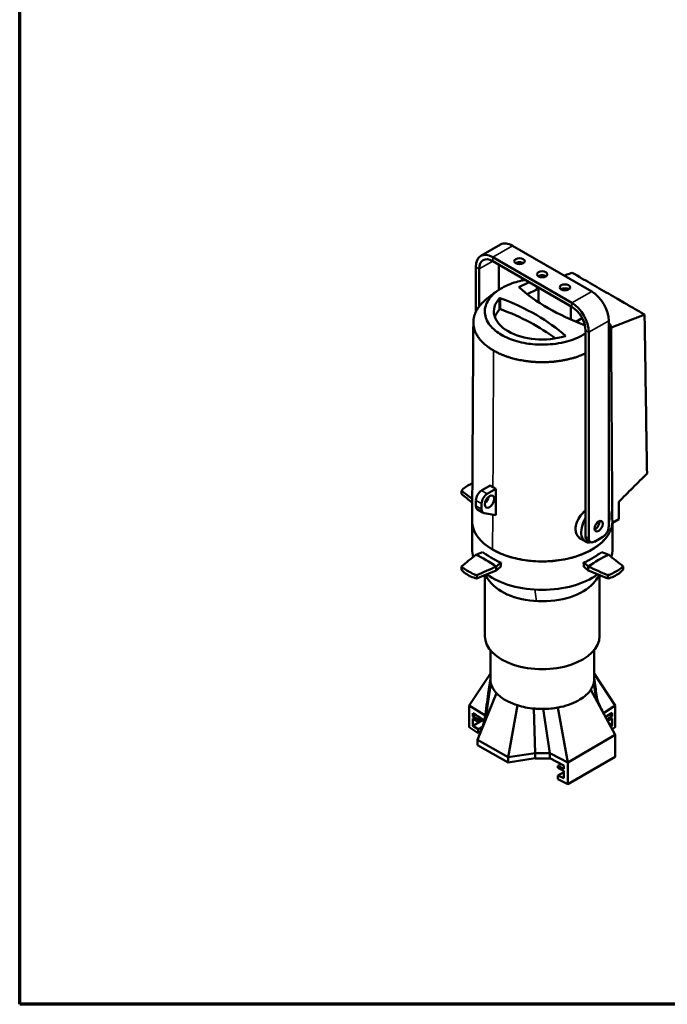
# Model space of a CAD drawing. Header units: millimetres. Extents: x 20 to 2980, y 20 to 2980.
# Tile 1 of 11: x 20 to 827, y 20 to 1248. Entities that reach past the tile are written whole.
import ezdxf

# ---------------------------------------------------------------- set-up
doc = ezdxf.new("R2010")
doc.units = ezdxf.units.MM
for name, color, linetype, lineweight in [('Border (ISO)', 7, 'Continuous', 70), ('Visible (ISO)', 7, 'Continuous', 50), ('Visible Narrow (ISO)', 7, 'Continuous', 35)]:
    doc.layers.add(name, color=color, linetype=linetype, lineweight=lineweight)

# ---------------------------------------------------------------- blocks, each defined once
blk = doc.blocks.new('Borders Chauvet')
at = {"layer": 'Border (ISO)'}
for p, q in [((20, 20), (20, 2980)), ((2980, 20), (20, 20))]:
    blk.add_line(p, q, dxfattribs=at)

msp = doc.modelspace()

# ---------------------------------------------------------------- linework, layer by layer
at = {"layer": 'Visible (ISO)'}
for p, q in [((619.6, 967.9), (594.8, 953.7)), ((733.2, 909.5), (634.6, 966.5)), ((708.5, 895.2), (609.8, 952.2)), ((609.8, 947.3), (708.5, 890.3)), ((588.6, 939.9), (588.6, 883.6)), ((592.8, 890.6), (592.8, 937.5)), ((617.6, 911.6), (617.6, 942.8)), ((655.3, 921), (642.5, 914.8)), ((664.7, 911.9), (652.8, 906.2)), ((664.7, 915.6), (664.7, 911.9)), ((664.7, 911.9), (665.1, 915.4)), ((666.7, 896.2), (666.7, 914.4)), ((618.4, 900.8), (618.9, 901.2)), ((618.4, 900.8), (618.4, 887.2)), ((618.9, 901.2), (618.9, 887.6)), ((618.9, 887.6), (618.4, 887.2)), ((707.1, 874.5), (707.1, 891.1)), ((721.3, 876.1), (713.6, 871.7)), ((754.4, 615.6), (754.4, 872.8)), ((724.5, 867.7), (724.4, 867.5)), ((725.4, 860.9), (725.4, 603.7)), ((588.6, 858), (588.6, 858)), ((592.8, 850.9), (592.8, 850.9)), ((700.1, 853.6), (700.7, 853.9)), ((729.7, 601.3), (729.7, 858.5)), ((595.9, 661.1), (606.6, 667.2)), ((613.7, 663.2), (603, 657)), ((588.9, 648.8), (588.9, 642)), ((595.9, 644.7), (595.9, 637.9)), ((590.9, 637.4), (598, 633.3)), ((599.1, 632.9), (613.6, 630.1)), ((584.1, 623.1), (584.1, 587.6)), ((758.5, 617.2), (758.5, 617.2)), ((759, 620.6), (766.9, 625.3)), ((759, 620.6), (759, 620.6)), ((759.1, 620.6), (759.1, 587.6)), ((736.7, 597.2), (747.3, 603.3)), ((725.4, 597.5), (719.6, 600.8)), ((727.5, 599.2), (731.7, 596.7)), ((600.6, 582.3), (600.3, 582.1)), ((742.9, 582.1), (742.6, 582.3)), ((614.3, 566.1), (614.2, 561.3)), ((619.9, 570.5), (620.4, 570.8)), ((619.9, 569.9), (620.4, 570.2)), ((620.4, 570.8), (620.4, 570.2)), ((722.8, 570.2), (722.8, 570.8)), ((722.8, 570.8), (723.4, 570.5)), ((722.8, 570.2), (723.3, 569.9)), ((728.9, 561.3), (729, 566.2)), ((600.1, 555.5), (600.1, 479.4)), ((743.1, 555.5), (743.1, 479.4)), ((606.9, 425.9), (606.9, 461.9)), ((736.4, 425.9), (736.4, 461.9)), ((580.5, 393), (606.9, 432.7)), ((762.7, 393), (736.4, 432.7)), ((604.3, 407.9), (606.9, 426.5)), ((604.3, 398.2), (607.6, 420.4)), ((736.9, 414.5), (736, 421.9)), ((737.1, 421.4), (736.4, 427.3)), ((590.9, 350.1), (614.6, 408.2)), ((762.7, 356.1), (732, 412.5)), ((580.5, 393), (599.1, 381)), ((580.5, 365.6), (580.5, 393)), ((585.2, 379.3), (585.2, 383.3)), ((585.2, 379.3), (588.5, 381.2)), ((628.9, 328.2), (640.7, 393.1)), ((662.7, 333.5), (661.2, 389)), ((681.2, 333.5), (672.8, 388.5)), ((703.5, 321.9), (691.2, 390.3)), ((747.9, 383.4), (762.7, 393)), ((755.4, 381.6), (758.7, 379.7)), ((758.7, 383.8), (758.7, 379.7)), ((762.7, 365.6), (762.7, 393)), ((591.5, 375), (585.2, 379.3)), ((585.2, 376.4), (591.5, 372.5)), ((585.2, 367.4), (585.2, 376.4)), ((598.2, 375), (585.2, 367.4)), ((591.5, 375), (595, 377)), ((591.5, 372.5), (597, 375.7)), ((591.5, 372.5), (591.5, 375)), ((758.7, 379.7), (752.3, 375.3)), ((753.3, 373.5), (758.7, 376.8)), ((755.3, 369.8), (758.7, 367.9)), ((758.7, 376.8), (758.7, 367.9)), ((580.5, 365.6), (591.5, 358.5)), ((591.5, 363.1), (585.2, 367.4)), ((597, 366.3), (591.5, 363.1)), ((591.5, 358.5), (591.5, 363.1)), ((595, 360.5), (591.5, 358.5)), ((758.7, 367.9), (757, 366.7)), ((758.9, 363.2), (762.7, 365.6)), ((590.9, 350.1), (628.9, 328.2)), ((590.9, 343.5), (590.9, 350.1)), ((703.5, 321.9), (762.7, 356.1)), ((762.7, 328.8), (762.7, 356.1)), ((590.9, 343.5), (628.9, 321.5)), ((628.9, 328.2), (662.7, 333.5)), ((662.7, 326.9), (662.7, 333.5)), ((681.2, 326.9), (681.2, 333.5)), ((682.8, 332.7), (703.5, 321.9)), ((628.9, 321.5), (628.9, 328.2)), ((628.9, 321.5), (662.7, 326.9)), ((681.2, 326.9), (698.3, 318)), ((695.1, 319.7), (691.2, 317.4)), ((762.7, 328.8), (703.5, 294.6)), ((703.5, 294.6), (703.5, 321.9)), ((698.3, 313.9), (691.2, 317.4)), ((691.2, 317.4), (691.2, 315)), ((691.2, 315), (698.3, 311.1)), ((691.2, 305.6), (698.3, 309.6)), ((698.3, 318), (698.3, 313.9)), ((698.3, 311.1), (698.3, 302.1)), ((698.3, 302.1), (691.2, 305.6)), ((691.2, 305.6), (691.2, 301)), ((703.5, 294.6), (691.2, 301))]:
    msp.add_line(p, q, dxfattribs=at)
for centre, major_axis, ratio, start_param, end_param in [((634.6, 942), (-15, 26), 0.57735, 5.497787, 6.283185), ((609.8, 927.7), (-15, 26), 0.57735, 5.497787, 7.068583), ((609.8, 927.7), (-12, 20.8), 0.57735, 5.497787, 7.068583), ((643.2, 942.3), (-6.5, 0), 0.57735, 3.852754, 5.572024), ((671.5, 925.9), (-6.5, 0), 0.57735, 3.852754, 5.572024), ((870.8, 999.4), (-271.3, 0), 0.57735, 0.570362, 1.000434), ((699.8, 909.6), (-6.5, 0), 0.57735, 3.852754, 5.572024), ((733.2, 885), (-15, 26), 0.57735, 3.926991, 5.497787), ((671.6, 884.4), (-60.4, 0), 0.57735, 5.791162, 8.346005), ((472.4, 769.3), (-271.3, 0), 0.57735, 3.711955, 4.142027), ((671.6, 870.7), (-60.4, 0), 0.57735, 5.791162, 6.086626), ((472.4, 755.7), (271.3, 0), 0.57735, 0.652277, 1.000434), ((708.5, 870.7), (-15, 26), 0.57735, 3.926991, 5.497787), ((708.5, 870.7), (12, -20.8), 0.57735, 0.785398, 2.356194), ((686.7, 440.9), (670.5, -539), 0.118918, 1.818734, 1.839056), ((659, 715.9), (665.1, -534.5), 0.118918, 4.675154, 4.695498), ((595.9, 652.9), (5, 8.66), 0.57735, 0.785398, 2.356194), ((603, 648.8), (-5, -8.66), 0.57735, 3.926991, 5.497787), ((598.8, 651.3), (-4.25, -7.36), 0.57735, 0.982505, 2.159087), ((595.9, 646.1), (-5, -8.66), 0.57735, 5.497787, 6.283185), ((603, 642), (-5, -8.66), 0.57735, 5.497787, 6.478643), ((737.9, 619.1), (12.5, 21.7), 0.57735, 5.133647, 5.861927), ((671.6, 623.1), (-87.5, 0), 0.57735, 6.26672, 9.034449), ((737.9, 619.1), (-12.5, -21.7), 0.57735, 4.710217, 6.739155), ((737.8, 619), (3.62, 6.28), 0.57735, 3.766709, 5.658069), ((747.3, 611.5), (5, 8.66), 0.57735, 3.926991, 5.497787), ((671.6, 623.1), (87.5, 0), 0.57735, 6.044091, 6.113843), ((671.6, 623.1), (87.5, 0), 0.57735, 6.166421, 6.233161), ((732.5, 607.8), (-5, -8.66), 0.57735, 5.497787, 6.283185), ((737.9, 619.1), (-3.62, -6.28), 0.57735, 0.604796, 0.864858), ((736.7, 605.4), (-5, -8.66), 0.57735, 5.497787, 7.068583), ((659, 507.1), (665.1, 534.5), 0.118918, 1.580785, 1.607948), ((671.6, 587.6), (-87.5, 0), 0.57735, 0, 0.186213), ((553.7, 437.8), (-693.9, -273.4), 0.162221, 4.585886, 4.598038), ((802.1, 532.6), (-725.6, -285.9), 0.162221, 4.946266, 4.946268), ((601.5, 441.7), (81.2, -140.7), 0.57735, 2.24487, 2.46686), ((671.6, 611.8), (87.5, 0), 0.57735, 3.7663, 3.825258), ((741.7, 441.7), (81.2, 140.7), 0.57735, 0.674074, 0.896064), ((671.6, 611.8), (87.5, 0), 0.57735, 5.59952, 5.658478), ((810.2, 425.2), (698, -279.7), 0.166407, 1.717128, 1.729252), ((656.5, 522.2), (-670.3, 534.2), 0.124882, 4.638622, 4.665671), ((977.2, 272.9), (-700.1, 558), 0.124882, 5.133681, 5.133683), ((671.6, 587.6), (87.5, 0), 0.57735, 6.098429, 6.283185), ((742, 490.3), (910, 393.1), 0.121848, 1.658854, 1.685903), ((594.2, 672.5), (-459, -418.4), 0.154749, 1.473898, 1.48617), ((573.7, 401.7), (-461.9, -421), 0.154749, 4.473081, 4.485206), ((308.2, 306.3), (950.5, 410.7), 0.121848, 1.190842, 1.190843), ((671.6, 611.8), (87.5, 0), 0.57735, 4.058973, 4.087681), ((671.6, 611.8), (87.5, 0), 0.57735, 5.337096, 5.365805), ((769.5, 661.4), (461.5, -416.4), 0.163563, 4.759619, 4.771863), ((749, 414.5), (458.6, -413.8), 0.163563, 1.760555, 1.772706), ((583.4, 557), (479.6, -432.8), 0.163563, 1.412325, 1.412326), ((629.3, 475.4), (-902.4, 394.6), 0.125197, 4.629365, 4.656528), ((713.9, 733.1), (902.5, 389.9), 0.121848, 4.522001, 4.549247), ((671.6, 587.6), (-87.5, 0), 0.57735, 0.662066, 2.478568), ((759.8, 816.7), (-480.1, -437.5), 0.154749, 1.125668, 1.12567), ((1035, 563.9), (-950.4, 415.6), 0.125197, 1.298123, 1.298124), ((601.2, 750.2), (-909.9, 397.8), 0.125197, 1.766135, 1.793266), ((671.6, 564.1), (-71.5, 0), 0.57735, 0.403391, 2.739096), ((671.6, 479.4), (-71.5, 0), 0.57735, 0, 3.141593), ((671.6, 374.6), (-71.7, 0), 0.57735, 6.20113, 6.240335), ((671.6, 374.6), (71.7, 0), 0.57735, 4.587702, 4.846578), ((671.6, 367.9), (71.7, 0), 0.57735, 4.587702, 4.846578)]:
    msp.add_ellipse(centre, major_axis=major_axis, ratio=ratio, start_param=start_param, end_param=end_param, dxfattribs=at)
for centre, major_axis in [((643.2, 947.2), (-6.5, 0)), ((671.5, 930.8), (-6.5, 0)), ((699.8, 914.5), (-6.5, 0)), ((605.8, 647.2), (4.25, 7.36)), ((742, 616.6), (3.62, 6.28))]:
    msp.add_ellipse(centre, major_axis=major_axis, ratio=0.57735, dxfattribs=at)
for points, knots in [([(725.4, 857.1), (719.2, 853), (712.2, 850), (696.8, 845.3), (687.5, 843.7), (666.5, 842.6), (657.4, 843.7), (643.2, 846), (635.8, 848.3), (623.4, 853.4), (617.8, 856.7), (610.1, 863), (605.5, 867.3), (600.6, 877.4), (599.1, 883), (601.7, 894.8), (604.6, 899.8), (612.8, 908.4), (618.5, 912.7), (633.3, 919.7), (639.9, 921.6), (647.5, 923.3), (649, 923.6), (650.4, 923.9)], [-15.428385, -15.428385, -15.428385, -15.428385, -14.442726, -14.442726, -13.239457, -13.239457, -11.782958, -11.782958, -9.362319, -9.362319, -6.742791, -6.742791, -4.927828, -4.927828, -3.678086, -3.678086, -2.679806, -2.679806, -1.809678, -1.809678, -1.096257, -1.096257, -0.900166, -0.900166, -0.900166, -0.900166]), ([(708.8, 932.7), (706.7, 931.9), (704.5, 931.2), (701.2, 930), (700.1, 929.6), (699.1, 929.2)], [-0.53462955, -0.53462955, -0.53462955, -0.53462955, -0.47521436, -0.47521436, -0.44593235, -0.44593235, -0.44593235, -0.44593235]), ([(708.8, 932.7), (710.9, 931.5), (719.4, 926.6), (723.9, 924), (727.7, 921.8), (739, 915.3), (746.5, 911), (757.8, 904.5), (761.5, 902.3), (768.1, 898.5), (770.9, 896.9), (778, 892.8), (782.2, 890.3), (788.6, 886.7), (790.7, 885.5), (794.9, 883), (797.1, 881.8), (799.2, 880.6)], [0.000001, 0.000001, 0.000001, 0.000001, 0.882173, 0.882173, 5.293806, 5.293806, 14.114845, 14.114845, 18.525694, 18.525694, 21.832331, 21.832331, 26.796262, 26.796262, 29.277261, 29.277261, 31.758381, 31.758381, 31.758381, 31.758381]), ([(603.6, 901.1), (603.6, 901.1), (603.6, 901.1), (603.8, 901.3), (604, 901.4), (604.6, 901.9), (605.1, 902.3), (606.2, 903.2), (606.7, 903.7), (608, 904.7), (608.7, 905.2), (610.4, 906.6), (611.4, 907.3), (614, 909.2), (615.6, 910.3), (618.8, 912.3), (620.3, 913.3), (621.9, 914.1)], [0.166164, 0.166164, 0.166164, 0.166164, 0.385585, 0.385585, 0.649711, 0.649711, 0.96715, 0.96715, 1.22015, 1.22015, 1.507579, 1.507579, 1.884095, 1.884095, 2.464259, 2.464259, 3.020599, 3.020599, 3.020599, 3.020599]), ([(610.8, 835.7), (610.5, 835.9), (610.1, 836.1), (609.7, 836.4), (609.1, 836.7), (608.4, 837.1), (607.8, 837.5), (607.7, 837.6), (607.6, 837.7), (607.5, 837.7), (606.9, 838.1), (606.3, 838.5), (605.7, 838.9), (605.1, 839.3), (604.5, 839.8), (603.9, 840.2), (603.9, 840.2), (603.8, 840.3), (603.7, 840.4), (602.8, 841), (601.9, 841.7), (601.1, 842.4), (600.3, 843), (599.5, 843.7), (598.8, 844.4), (598.4, 844.8), (597.9, 845.2), (597.5, 845.7), (597.5, 845.7), (597.5, 845.7), (597.5, 845.7), (596.7, 846.4), (596, 847.2), (595.3, 847.9), (594.3, 849), (593.4, 850.2), (592.5, 851.4), (592.5, 851.4), (592.4, 851.5), (592.4, 851.6), (592.4, 851.6), (592.4, 851.6), (592.4, 851.6), (592.1, 851.9), (591.9, 852.2), (591.7, 852.5), (591.2, 853.2), (590.8, 854), (590.3, 854.7), (589.9, 855.4), (589.5, 856.2), (589.1, 856.9), (588.9, 857.3), (588.7, 857.7), (588.5, 858.2), (588.5, 858.2), (588.5, 858.2), (588.5, 858.2), (588.4, 858.5), (588.3, 858.7), (588.2, 858.9), (587.8, 859.9), (587.4, 860.9), (587.1, 861.8), (587, 862.2), (586.8, 862.6), (586.7, 863.1), (586.7, 863.3), (586.6, 863.6), (586.5, 863.8), (586.5, 863.8), (586.5, 863.9), (586.5, 863.9), (586.4, 864.5), (586.2, 865), (586.1, 865.6), (586.1, 865.6), (586.1, 865.7), (586.1, 865.7), (586, 866.4), (585.9, 867.1), (585.8, 867.8), (585.8, 868.5), (585.7, 869.2), (585.7, 869.9), (585.7, 870), (585.7, 870.1), (585.7, 870.2), (585.7, 870.7), (585.7, 871.1), (585.7, 871.6), (585.7, 871.8), (585.7, 871.9), (585.7, 872.1), (585.7, 872.3), (585.7, 872.5), (585.7, 872.7), (585.8, 872.8), (585.8, 873), (585.8, 873.2), (585.8, 873.4), (585.8, 873.6), (585.8, 873.8), (585.9, 874), (585.9, 874.1), (585.9, 874.3), (585.9, 874.3), (585.9, 874.4), (585.9, 874.4), (585.9, 874.6), (586, 874.8), (586, 875.1), (586, 875.2), (586.1, 875.4), (586.1, 875.6), (586.2, 876), (586.2, 876.4), (586.3, 876.8), (586.3, 876.8), (586.3, 876.8), (586.3, 876.9), (586.4, 877.1), (586.4, 877.3), (586.5, 877.5), (586.5, 877.7), (586.6, 878), (586.7, 878.3), (586.7, 878.3), (586.7, 878.4), (586.7, 878.4), (586.8, 878.7), (586.9, 879), (587, 879.4), (587, 879.4), (587, 879.4), (587, 879.5), (587, 879.6), (587.1, 879.7), (587.1, 879.8), (587.3, 880.3), (587.4, 880.8), (587.6, 881.2), (587.7, 881.5), (587.9, 881.9), (588, 882.2), (588, 882.2), (588, 882.2), (588, 882.2), (588.3, 882.9), (588.6, 883.5), (588.9, 884.1), (588.9, 884.2), (588.9, 884.2), (588.9, 884.3), (589, 884.4), (589, 884.4), (589, 884.5), (589.2, 884.7), (589.3, 885), (589.4, 885.2), (589.4, 885.2), (589.4, 885.2), (589.4, 885.3), (589.5, 885.4), (589.6, 885.6), (589.7, 885.8), (589.9, 886.1), (590.1, 886.5), (590.3, 886.8), (590.3, 886.9), (590.4, 887), (590.4, 887), (591, 887.9), (591.5, 888.8), (592.2, 889.7), (592.2, 889.7), (592.2, 889.8), (592.3, 889.8), (592.6, 890.3), (593, 890.8), (593.4, 891.3), (593.7, 891.7), (594, 892), (594.3, 892.4), (594.9, 893.1), (595.5, 893.9), (596.2, 894.6), (597.1, 895.5), (598.1, 896.4), (599, 897.3), (599.7, 897.9), (600.3, 898.5), (601, 899.1), (601.1, 899.1), (601.2, 899.2), (601.3, 899.3), (601.4, 899.4), (601.6, 899.5), (601.8, 899.7), (602.1, 899.9), (602.4, 900.2), (602.8, 900.5), (603, 900.7), (603.3, 900.9), (603.6, 901.1)], [-11.558429, -11.558429, -11.558429, -11.558429, -11.461829, -11.461829, -11.461829, -11.300773, -11.300773, -11.300773, -11.270911, -11.270911, -11.270911, -11.109082, -11.109082, -11.109082, -10.94699, -10.94699, -10.94699, -10.919015, -10.919015, -10.919015, -10.668339, -10.668339, -10.668339, -10.418929, -10.418929, -10.418929, -10.271823, -10.271823, -10.271823, -10.268496, -10.268496, -10.268496, -10.01067, -10.01067, -10.01067, -9.623418, -9.623418, -9.623418, -9.601647, -9.601647, -9.601647, -9.596649, -9.596649, -9.596649, -9.496385, -9.496385, -9.496385, -9.260952, -9.260952, -9.260952, -9.025831, -9.025831, -9.025831, -8.892441, -8.892441, -8.892441, -8.886302, -8.886302, -8.886302, -8.810314, -8.810314, -8.810314, -8.50938, -8.50938, -8.50938, -8.382374, -8.382374, -8.382374, -8.30367, -8.30367, -8.30367, -8.296162, -8.296162, -8.296162, -8.119397, -8.119397, -8.119397, -8.111726, -8.111726, -8.111726, -7.895072, -7.895072, -7.895072, -7.687122, -7.687122, -7.687122, -7.649538, -7.649538, -7.649538, -7.512675, -7.512675, -7.512675, -7.46162, -7.46162, -7.46162, -7.404129, -7.404129, -7.404129, -7.344868, -7.344868, -7.344868, -7.285378, -7.285378, -7.285378, -7.235104, -7.235104, -7.235104, -7.225099, -7.225099, -7.225099, -7.159188, -7.159188, -7.159188, -7.101993, -7.101993, -7.101993, -6.985287, -6.985287, -6.985287, -6.9751, -6.9751, -6.9751, -6.914209, -6.914209, -6.914209, -6.828085, -6.828085, -6.828085, -6.815245, -6.815245, -6.815245, -6.71824, -6.71824, -6.71824, -6.708061, -6.708061, -6.708061, -6.669308, -6.669308, -6.669308, -6.524379, -6.524379, -6.524379, -6.424318, -6.424318, -6.424318, -6.41907, -6.41907, -6.41907, -6.218794, -6.218794, -6.218794, -6.206654, -6.206654, -6.206654, -6.178829, -6.178829, -6.178829, -6.110302, -6.110302, -6.110302, -6.100506, -6.100506, -6.100506, -6.04424, -6.04424, -6.04424, -5.933439, -5.933439, -5.933439, -5.912277, -5.912277, -5.912277, -5.625864, -5.625864, -5.625864, -5.607615, -5.607615, -5.607615, -5.443186, -5.443186, -5.443186, -5.320125, -5.320125, -5.320125, -5.072045, -5.072045, -5.072045, -4.745807, -4.745807, -4.745807, -4.535303, -4.535303, -4.535303, -4.509822, -4.509822, -4.509822, -4.459176, -4.459176, -4.459176, -4.359772, -4.359772, -4.359772, -4.278637, -4.278637, -4.278637, -4.278637]), ([(799.2, 880.6), (797.1, 879.7), (795, 878.9), (790.7, 877.3), (788.6, 876.4), (782.3, 874), (778.1, 872.3), (772.5, 870.1), (771.1, 869.6), (768.7, 868.7), (767.7, 868.3), (765.5, 867.4), (765, 867.2), (762.2, 866.1), (761.9, 866), (760.2, 865.3), (759.7, 865.1), (758.8, 864.8), (758.5, 864.7), (757.9, 864.4), (757.4, 864.2), (757.3, 864.2)], [-0.5346301, -0.5346301, -0.5346301, -0.5346301, -0.4752139, -0.4752139, -0.415755, -0.415755, -0.29691, -0.29691, -0.2581122, -0.2581122, -0.2290108, -0.2290108, -0.1973538, -0.1973538, -0.1016961, -0.1016961, -0.0499329, -0.0499329, -0.0254751, -0.0254751, -0.000001, -0.000001, -0.000001, -0.000001]), ([(799.2, 880.6), (799.3, 872.3), (799.4, 864), (799.7, 847.5), (799.8, 839.2), (800.2, 814.5), (800.4, 797.9), (801.2, 748.4), (801.7, 715.3), (802.2, 682.2)], [0.000001, 0.000001, 0.000001, 0.000001, 3.064133, 3.064133, 6.128194, 6.128194, 12.256323, 12.256323, 24.512645, 24.512645, 24.512645, 24.512645]), ([(584.1, 623.3), (584.3, 650.5), (584.5, 677.7), (585, 760.2), (585.3, 815.5), (585.7, 870.8)], [0, 0, 0, 0, 10, 10, 30.321049, 30.321049, 30.321049, 30.321049]), ([(754.4, 857.5), (754.4, 857.5), (754.4, 857.6), (754.4, 857.6), (754.5, 857.8), (754.6, 857.9), (754.7, 858.1), (754.8, 858.3), (754.8, 858.4), (754.9, 858.5), (754.9, 858.7), (755, 858.8), (755.1, 859), (755.1, 859), (755.1, 859), (755.1, 859), (755.1, 859.1), (755.2, 859.2), (755.2, 859.3), (755.2, 859.3), (755.3, 859.4), (755.3, 859.5), (755.3, 859.6), (755.4, 859.7), (755.4, 859.9), (755.5, 860), (755.5, 860.1), (755.5, 860.2), (755.6, 860.2), (755.6, 860.2), (755.6, 860.3), (755.6, 860.3), (755.6, 860.4), (755.7, 860.5), (755.7, 860.5), (755.7, 860.5), (755.7, 860.5), (755.7, 860.5), (755.7, 860.6), (755.7, 860.6), (755.7, 860.6), (755.7, 860.6), (755.7, 860.6), (755.7, 860.7), (755.7, 860.7), (755.8, 860.7), (755.8, 860.7), (755.8, 860.7), (755.8, 860.8), (755.8, 860.8), (755.8, 860.8), (755.8, 860.8), (755.8, 860.9), (755.8, 860.9), (755.9, 861), (755.9, 861), (755.9, 861.1), (755.9, 861.1), (755.9, 861.1), (755.9, 861.2), (755.9, 861.2), (755.9, 861.2), (755.9, 861.2), (755.9, 861.2), (756, 861.3), (756, 861.4), (756, 861.4), (756, 861.5), (756.1, 861.6), (756.1, 861.7), (756.1, 861.7), (756.1, 861.8), (756.2, 861.9), (756.2, 861.9), (756.2, 862), (756.2, 862), (756.2, 862), (756.2, 862.1), (756.2, 862.2), (756.3, 862.2), (756.3, 862.2), (756.3, 862.3), (756.3, 862.3), (756.3, 862.3), (756.3, 862.4), (756.3, 862.5), (756.4, 862.6), (756.4, 862.6), (756.4, 862.7), (756.4, 862.8), (756.5, 862.9), (756.5, 863), (756.5, 863.1), (756.5, 863.2), (756.5, 863.2), (756.5, 863.2), (756.6, 863.2), (756.6, 863.3), (756.6, 863.3), (756.6, 863.4), (756.6, 863.4), (756.6, 863.5), (756.6, 863.5), (756.6, 863.6), (756.7, 863.6), (756.7, 863.7), (756.7, 863.8), (756.7, 863.8), (756.7, 863.9), (756.7, 864), (756.8, 864.1), (756.8, 864.1), (756.8, 864.2), (756.8, 864.2), (756.8, 864.3), (756.8, 864.3), (756.8, 864.3), (756.8, 864.3), (756.8, 864.4), (756.8, 864.4), (756.8, 864.5), (756.9, 864.6), (756.9, 864.7), (756.9, 864.8), (756.9, 864.8), (756.9, 864.9), (756.9, 865), (756.9, 865), (757, 865.1), (757, 865.1), (757, 865.1), (757, 865.2), (757, 865.2), (757, 865.2), (757, 865.2), (757, 865.2), (757, 865.2), (757, 865.3), (757, 865.4), (757, 865.4), (757, 865.5), (757, 865.6), (757.1, 865.7), (757.1, 865.8), (757.1, 865.8), (757.1, 865.9), (757.1, 865.9), (757.1, 866), (757.1, 866.1), (757.1, 866.1), (757.1, 866.2), (757.1, 866.3), (757.2, 866.3), (757.2, 866.4), (757.2, 866.4), (757.2, 866.4), (757.2, 866.4)], [17.937292, 17.937292, 17.937292, 17.937292, 17.94763, 17.94763, 17.94763, 18.046299, 18.046299, 18.046299, 18.11717, 18.11717, 18.11717, 18.20019, 18.20019, 18.20019, 18.205192, 18.205192, 18.205192, 18.251409, 18.251409, 18.251409, 18.290172, 18.290172, 18.290172, 18.354462, 18.354462, 18.354462, 18.407704, 18.407704, 18.407704, 18.431765, 18.431765, 18.431765, 18.460383, 18.460383, 18.460383, 18.464428, 18.464428, 18.464428, 18.485131, 18.485131, 18.485131, 18.487529, 18.487529, 18.487529, 18.508651, 18.508651, 18.508651, 18.511888, 18.511888, 18.511888, 18.528454, 18.528454, 18.528454, 18.552245, 18.552245, 18.552245, 18.57695, 18.57695, 18.57695, 18.588118, 18.588118, 18.588118, 18.593812, 18.593812, 18.593812, 18.632101, 18.632101, 18.632101, 18.671245, 18.671245, 18.671245, 18.711708, 18.711708, 18.711708, 18.72447, 18.72447, 18.72447, 18.754006, 18.754006, 18.754006, 18.77335, 18.77335, 18.77335, 18.792715, 18.792715, 18.792715, 18.836228, 18.836228, 18.836228, 18.881012, 18.881012, 18.881012, 18.92752, 18.92752, 18.92752, 18.934574, 18.934574, 18.934574, 18.965139, 18.965139, 18.965139, 18.987373, 18.987373, 18.987373, 19.018537, 19.018537, 19.018537, 19.058104, 19.058104, 19.058104, 19.096417, 19.096417, 19.096417, 19.127254, 19.127254, 19.127254, 19.13473, 19.13473, 19.13473, 19.156652, 19.156652, 19.156652, 19.21342, 19.21342, 19.21342, 19.249887, 19.249887, 19.249887, 19.284802, 19.284802, 19.284802, 19.292845, 19.292845, 19.292845, 19.295055, 19.295055, 19.295055, 19.333386, 19.333386, 19.333386, 19.378843, 19.378843, 19.378843, 19.436251, 19.436251, 19.436251, 19.471656, 19.471656, 19.471656, 19.516527, 19.516527, 19.516527, 19.556456, 19.556456, 19.556456, 19.561365, 19.561365, 19.561365, 19.561365]), ([(755.8, 868.6), (756, 868.2), (756.3, 867.8), (756.7, 867.1), (756.9, 866.8), (757.2, 866.4)], [0.0000135, 0.0000135, 0.0000135, 0.0000135, 0.1248357, 0.1248357, 0.2487112, 0.2487112, 0.2487112, 0.2487112]), ([(757.2, 866.4), (757.2, 865.9), (757.2, 865.4), (757.2, 864.5), (757.2, 864), (757.2, 863.5)], [-0.3513486, -0.3513486, -0.3513486, -0.3513486, -0.1758264, -0.1758264, -0.0000721, -0.0000721, -0.0000721, -0.0000721]), ([(757.3, 864.2), (757.3, 864.1), (757.3, 864), (757.2, 863.8), (757.2, 863.6), (757.2, 863.5)], [0.0000016, 0.0000016, 0.0000016, 0.0000016, 0.0733475, 0.0733475, 0.1437416, 0.1437416, 0.1437416, 0.1437416]), ([(757.3, 864.2), (757.4, 859.1), (757.4, 854.1), (757.5, 843.9), (757.5, 838.8), (757.6, 823.6), (757.7, 813.5), (757.9, 783), (758, 762.7), (758.3, 722.1), (758.4, 701.8), (758.7, 661.2), (758.9, 640.9), (759, 620.6)], [0.000001, 0.000001, 0.000001, 0.000001, 1.87269, 1.87269, 3.745379, 3.745379, 7.490758, 7.490758, 14.981516, 14.981516, 22.472273, 22.472273, 29.963029, 29.963029, 29.963029, 29.963029]), ([(610.8, 835.7), (611.2, 835.5), (611.6, 835.2), (612, 835), (612.7, 834.6), (613.3, 834.3), (614, 833.9), (614.2, 833.9), (614.3, 833.8), (614.4, 833.7), (615.1, 833.4), (615.8, 833), (616.5, 832.7), (617.2, 832.4), (617.9, 832), (618.6, 831.7), (618.8, 831.6), (618.9, 831.6), (619, 831.5), (620.1, 831), (621.3, 830.5), (622.4, 830.1), (623.6, 829.6), (624.8, 829.2), (626, 828.7), (626.7, 828.5), (627.4, 828.2), (628.1, 828), (628.1, 828), (628.1, 828), (628.2, 828), (629.4, 827.5), (630.7, 827.1), (632, 826.7), (634, 826.2), (636, 825.6), (638, 825.1), (638.1, 825.1), (638.2, 825.1), (638.3, 825), (638.4, 825), (638.4, 825), (638.4, 825), (638.9, 824.9), (639.5, 824.8), (640, 824.6), (641.2, 824.4), (642.5, 824.1), (643.7, 823.8), (645, 823.6), (646.3, 823.4), (647.6, 823.1), (648.3, 823), (649, 822.9), (649.8, 822.8), (649.8, 822.8), (649.8, 822.8), (649.9, 822.8), (650.3, 822.7), (650.7, 822.7), (651.1, 822.6), (652.8, 822.4), (654.5, 822.1), (656.1, 822), (656.8, 821.9), (657.5, 821.8), (658.2, 821.8), (658.6, 821.7), (659, 821.7), (659.4, 821.7), (659.5, 821.7), (659.5, 821.6), (659.6, 821.6), (659.6, 821.6), (659.7, 821.6), (659.7, 821.6), (660.7, 821.6), (661.7, 821.5), (662.7, 821.4), (662.7, 821.4), (662.8, 821.4), (662.8, 821.4), (663.4, 821.4), (664, 821.3), (664.6, 821.3), (664.9, 821.3), (665.2, 821.3), (665.5, 821.3), (665.8, 821.3), (666.1, 821.3), (666.4, 821.2), (666.4, 821.2), (666.5, 821.2), (666.5, 821.2), (667.7, 821.2), (668.9, 821.2), (670.1, 821.2), (670.3, 821.2), (670.5, 821.2), (670.7, 821.2), (671.5, 821.1), (672.3, 821.2), (673, 821.2), (673.6, 821.2), (674.3, 821.2), (674.9, 821.2), (675.8, 821.2), (676.8, 821.2), (677.8, 821.3), (677.8, 821.3), (677.9, 821.3), (677.9, 821.3), (678.3, 821.3), (678.7, 821.3), (679, 821.3), (680, 821.4), (681, 821.4), (682, 821.5), (682.4, 821.5), (682.8, 821.6), (683.2, 821.6), (683.7, 821.6), (684.2, 821.7), (684.6, 821.7), (684.7, 821.7), (684.8, 821.7), (684.9, 821.7), (685.4, 821.8), (686, 821.8), (686.5, 821.9), (686.6, 821.9), (686.6, 821.9), (686.7, 821.9), (686.9, 821.9), (687.1, 822), (687.3, 822), (688.1, 822.1), (688.9, 822.2), (689.7, 822.3), (690.3, 822.3), (690.9, 822.4), (691.4, 822.5), (691.4, 822.5), (691.5, 822.5), (691.5, 822.5), (692.6, 822.6), (693.7, 822.8), (694.8, 823), (694.9, 823), (694.9, 823), (695, 823), (695.1, 823), (695.3, 823.1), (695.5, 823.1), (695.8, 823.2), (696.2, 823.2), (696.6, 823.3), (696.6, 823.3), (696.7, 823.3), (696.7, 823.3), (697, 823.4), (697.3, 823.4), (697.6, 823.5), (698.2, 823.6), (698.8, 823.7), (699.4, 823.8), (699.6, 823.8), (699.7, 823.9), (699.8, 823.9), (701.3, 824.2), (702.8, 824.5), (704.3, 824.9), (704.4, 824.9), (704.5, 824.9), (704.6, 825), (705.5, 825.2), (706.4, 825.4), (707.2, 825.6), (707.8, 825.8), (708.5, 825.9), (709.1, 826.1), (710.4, 826.5), (711.6, 826.8), (712.9, 827.2), (714.5, 827.8), (716.1, 828.3), (717.6, 828.9), (718.6, 829.2), (719.6, 829.6), (720.6, 830), (720.7, 830.1), (720.9, 830.1), (721, 830.2), (721.2, 830.2), (721.4, 830.3), (721.7, 830.4), (722.1, 830.6), (722.6, 830.8), (723, 831), (723.5, 831.2), (723.9, 831.4), (724.4, 831.6), (724.7, 831.8), (725.1, 831.9), (725.4, 832.1)], [0.000002, 0.000002, 0.000002, 0.000002, 0.164706, 0.164706, 0.164706, 0.439308, 0.439308, 0.439308, 0.490221, 0.490221, 0.490221, 0.766141, 0.766141, 0.766141, 1.042508, 1.042508, 1.042508, 1.090205, 1.090205, 1.090205, 1.51761, 1.51761, 1.51761, 1.942856, 1.942856, 1.942856, 2.193672, 2.193672, 2.193672, 2.199344, 2.199344, 2.199344, 2.638939, 2.638939, 2.638939, 3.29926, 3.29926, 3.29926, 3.336326, 3.336326, 3.336326, 3.344848, 3.344848, 3.344848, 3.515798, 3.515798, 3.515798, 3.917197, 3.917197, 3.917197, 4.318065, 4.318065, 4.318065, 4.545526, 4.545526, 4.545526, 4.555992, 4.555992, 4.555992, 4.685554, 4.685554, 4.685554, 5.198647, 5.198647, 5.198647, 5.412209, 5.412209, 5.412209, 5.53281, 5.53281, 5.53281, 5.549388, 5.549388, 5.549388, 5.562185, 5.562185, 5.562185, 5.863571, 5.863571, 5.863571, 5.87665, 5.87665, 5.87665, 6.052741, 6.052741, 6.052741, 6.14193, 6.14193, 6.14193, 6.231917, 6.231917, 6.231917, 6.246046, 6.246046, 6.246046, 6.600602, 6.600602, 6.600602, 6.664684, 6.664684, 6.664684, 6.898034, 6.898034, 6.898034, 7.083107, 7.083107, 7.083107, 7.371295, 7.371295, 7.371295, 7.388353, 7.388353, 7.388353, 7.500733, 7.500733, 7.500733, 7.797235, 7.797235, 7.797235, 7.918423, 7.918423, 7.918423, 8.065266, 8.065266, 8.065266, 8.087159, 8.087159, 8.087159, 8.252555, 8.252555, 8.252555, 8.269911, 8.269911, 8.269911, 8.335985, 8.335985, 8.335985, 8.583091, 8.583091, 8.583091, 8.753696, 8.753696, 8.753696, 8.762644, 8.762644, 8.762644, 9.10412, 9.10412, 9.10412, 9.124818, 9.124818, 9.124818, 9.17226, 9.17226, 9.17226, 9.2891, 9.2891, 9.2891, 9.305803, 9.305803, 9.305803, 9.401737, 9.401737, 9.401737, 9.590655, 9.590655, 9.590655, 9.626737, 9.626737, 9.626737, 10.115076, 10.115076, 10.115076, 10.14619, 10.14619, 10.14619, 10.426545, 10.426545, 10.426545, 10.636366, 10.636366, 10.636366, 11.059346, 11.059346, 11.059346, 11.615583, 11.615583, 11.615583, 11.974502, 11.974502, 11.974502, 12.017946, 12.017946, 12.017946, 12.1043, 12.1043, 12.1043, 12.273785, 12.273785, 12.273785, 12.441239, 12.441239, 12.441239, 12.574288, 12.574288, 12.574288, 12.574288]), ([(766.9, 646.8), (772.7, 652.7), (778.6, 658.6), (790.4, 670.4), (796.3, 676.3), (802.2, 682.2)], [-5.379548, -5.379548, -5.379548, -5.379548, -2.689775, -2.689775, -0.000001, -0.000001, -0.000001, -0.000001]), ([(584.4, 669.9), (582.5, 669.2), (580.6, 668.3), (576.9, 666.1), (574.9, 664.7), (572.3, 662.3), (571.5, 661.5), (570.8, 660.6)], [-7.914973, -7.914973, -7.914973, -7.914973, -7.213423, -7.213423, -6.310643, -6.310643, -5.885131, -5.885131, -5.885131, -5.885131]), ([(606.6, 667.2), (607.2, 666.9), (607.8, 666.5), (608.9, 665.8), (609.5, 665.5), (610.1, 665.1)], [-0.5003376, -0.5003376, -0.5003376, -0.5003376, -0.2501154, -0.2501154, -0.000001, -0.000001, -0.000001, -0.000001]), ([(610.1, 665.1), (610.7, 664.8), (611.3, 664.5), (612.5, 663.8), (613.1, 663.5), (613.7, 663.2)], [0.000001, 0.000001, 0.000001, 0.000001, 0.2501154, 0.2501154, 0.5003379, 0.5003379, 0.5003379, 0.5003379]), ([(613.7, 663.2), (613.7, 657.6), (613.7, 652.1), (613.6, 641.1), (613.6, 635.6), (613.6, 630.1)], [-4.036794, -4.036794, -4.036794, -4.036794, -2.018406, -2.018406, -0.000025, -0.000025, -0.000025, -0.000025]), ([(766.9, 625.3), (766.9, 625.7), (766.9, 626.1), (766.9, 626.5), (766.9, 626.6), (766.9, 626.6), (766.9, 626.6), (766.9, 626.8), (766.9, 627.1), (766.9, 627.9), (766.9, 627.9), (766.9, 627.9), (766.9, 628), (766.9, 628.8), (766.9, 629.7), (766.9, 630.6), (766.9, 630.6), (766.9, 630.6), (766.9, 630.7), (766.9, 631.5), (766.9, 632.4), (766.9, 633.3), (766.9, 634.2), (766.9, 635.1), (766.9, 636), (766.9, 636.9), (766.9, 637.9), (766.9, 638.8), (766.9, 639.7), (766.9, 640.6), (766.9, 641.5), (766.9, 642.4), (766.9, 643.3), (766.9, 644.2), (766.9, 644.6), (766.9, 645.1), (766.9, 645.5), (766.9, 646), (766.9, 646.4), (766.9, 646.8)], [-3.501461, -3.501461, -3.501461, -3.501461, -2.657555, -2.657555, -2.657555, -2.606031, -2.606031, -2.606031, -2.318942, -2.318942, -2.318942, -2.310454, -2.310454, -2.310454, -1.986158, -1.986158, -1.986158, -1.980337, -1.980337, -1.980337, -1.652777, -1.652777, -1.652777, -1.320104, -1.320104, -1.320104, -0.987502, -0.987502, -0.987502, -0.654868, -0.654868, -0.654868, -0.322217, -0.322217, -0.322217, -0.155849, -0.155849, -0.155849, -0.000001, -0.000001, -0.000001, -0.000001]), ([(725.4, 636.3), (723.9, 634.9), (722.4, 633.3), (718.8, 629.1), (717, 626.3), (714.6, 621.2), (713.8, 619.1), (713.2, 615.6), (713.1, 614.3), (713.1, 613)], [5.041466, 5.041466, 5.041466, 5.041466, 5.693704, 5.693704, 6.705046, 6.705046, 7.457035, 7.457035, 7.919362, 7.919362, 7.919362, 7.919362]), ([(609.7, 587.4), (609.3, 587.6), (608.2, 588.3), (603.1, 591.5), (596.7, 596.6), (590.5, 603.7), (586.8, 610.1), (585.1, 615), (584.3, 619.3), (584.1, 621.6), (584.1, 623.3)], [19.766945, 19.766945, 19.766945, 19.766945, 19.943573, 20.290072, 22.103532, 23.324317, 24.615763, 25.700752, 26.022434, 26.945908, 26.945908, 26.945908, 26.945908]), ([(756.6, 611.1), (756.8, 611.5), (757, 612), (757.3, 612.8), (757.6, 613.6), (757.8, 614.3), (757.9, 614.6)], [40.438283, 40.438283, 40.438283, 40.438283, 41.141428, 41.263696, 42.077569, 42.755982, 42.755982, 42.755982, 42.755982]), ([(757.9, 614.6), (758.1, 615.2), (758.3, 616.1), (758.5, 616.9), (758.5, 617.2), (758.5, 617.2)], [42.769474, 42.769474, 42.769474, 42.769474, 44.373591, 45.143144, 45.267533, 45.267533, 45.267533, 45.267533]), ([(758.5, 617.2), (758.5, 617.3), (758.6, 617.5), (758.6, 617.7), (758.7, 618.1), (758.7, 618.5), (758.8, 619), (758.8, 619.3), (758.8, 619.5), (758.9, 619.5), (758.9, 619.6), (758.9, 620), (759, 620.3), (759, 620.6), (759, 620.6)], [45.274778, 45.274778, 45.274778, 45.274778, 45.510006, 45.86831, 46.174445, 46.760526, 47.331773, 47.903019, 47.964077, 48.124262, 48.124262, 48.357478, 49.460375, 49.478867, 49.478867, 49.478867, 49.478867]), ([(609.7, 587.4), (610.1, 587.1), (611.3, 586.5), (616.8, 583.5), (625.7, 579.8), (638.1, 576.3), (649.1, 574.1), (657.6, 573.2), (667.2, 572.5), (674.9, 572.5), (682.5, 572.9), (685.5, 573.2), (690.5, 573.7), (694.8, 574.3), (701, 575.5), (705.3, 576.4), (713.5, 578.6), (721.6, 581.5), (728.8, 584.8), (733.5, 587.3), (736.6, 589.3), (739.6, 591.3), (741.4, 592.6), (742.5, 593.4), (743.6, 594.4), (745.5, 596), (747, 597.5), (748.1, 598.6), (748.7, 599.2), (749.3, 599.9), (749.7, 600.3), (750.2, 600.8), (750.8, 601.6), (751.7, 602.7), (752.2, 603.4), (752.5, 603.8), (752.5, 603.9)], [19.766945, 19.766945, 19.766945, 19.766945, 19.943573, 20.290072, 22.103532, 23.324317, 24.615763, 25.700753, 26.022434, 27.634722, 28.090053, 28.399719, 28.576252, 29.681579, 29.801897, 30.597832, 31.12216, 32.596292, 33.555126, 34.02018, 34.485235, 34.896102, 35.306969, 35.364797, 35.422625, 35.908309, 36.415289, 36.455675, 36.705595, 36.830555, 36.955514, 37.025823, 37.236748, 37.378574, 37.520399, 37.537244, 37.537244, 37.537244, 37.537244]), ([(713.1, 613), (713.1, 612.5), (713.1, 612), (713.3, 609.7), (713.7, 608.1), (715.3, 604.7), (716.6, 603), (718.6, 601.4), (719.1, 601.1), (719.6, 600.8)], [-7.918605, -7.918605, -7.918605, -7.918605, -7.734375, -7.734375, -7.05476, -7.05476, -6.200435, -6.200435, -5.939935, -5.939935, -5.939935, -5.939935]), ([(752.6, 604), (753.1, 604.6), (754, 606), (755.1, 608), (756, 609.7), (756.4, 610.6), (756.5, 611)], [37.597164, 37.597164, 37.597164, 37.597164, 38.376428, 39.267914, 39.841496, 40.366721, 40.366721, 40.366721, 40.366721]), ([(597.3, 584), (600.4, 581.9), (603.9, 579.8), (611.4, 575.5), (615.5, 573.2), (619.9, 570.9)], [-9.695297, -9.695297, -9.695297, -9.695297, -8.11331, -8.11331, -6.521557, -6.521557, -6.521557, -6.521557]), ([(723.4, 571), (727.7, 573.2), (731.8, 575.5), (739.3, 579.8), (742.8, 581.9), (746, 584)], [-9.695297, -9.695297, -9.695297, -9.695297, -8.11331, -8.11331, -6.521557, -6.521557, -6.521557, -6.521557]), ([(570.8, 566.3), (571.5, 565.6), (572.3, 565), (574.9, 563), (576.9, 561.6), (581.1, 559.2), (583.5, 558), (587.4, 556.3), (588.6, 555.8), (589.9, 555.3)], [-8.533009, -8.533009, -8.533009, -8.533009, -8.116203, -8.116203, -7.213423, -7.213423, -6.310643, -6.310643, -5.885131, -5.885131, -5.885131, -5.885131]), ([(753.4, 555.3), (754.6, 555.8), (755.9, 556.3), (759.7, 558), (762.1, 559.2), (766.4, 561.6), (768.4, 563), (770.9, 565), (771.7, 565.7), (772.4, 566.3)], [-8.533009, -8.533009, -8.533009, -8.533009, -8.116203, -8.116203, -7.213423, -7.213423, -6.310643, -6.310643, -5.885131, -5.885131, -5.885131, -5.885131]), ([(589.8, 551.4), (588.5, 551.7), (587.3, 552), (583.4, 553.3), (581, 554.4), (576.8, 556.9), (574.8, 558.3), (572.2, 560.7), (571.4, 561.5), (570.7, 562.4)], [5.899158, 5.899158, 5.899158, 5.899158, 6.314405, 6.314405, 7.218001, 7.218001, 8.121597, 8.121597, 8.545551, 8.545551, 8.545551, 8.545551]), ([(772.4, 562.3), (771.7, 561.5), (771, 560.7), (768.4, 558.3), (766.4, 556.9), (762.2, 554.4), (759.8, 553.3), (755.9, 552), (754.7, 551.7), (753.3, 551.3)], [5.899158, 5.899158, 5.899158, 5.899158, 6.314405, 6.314405, 7.218001, 7.218001, 8.121597, 8.121597, 8.545551, 8.545551, 8.545551, 8.545551]), ([(607.6, 420.4), (607.3, 421.4), (607.1, 422.5), (606.9, 424.3), (606.9, 425.1), (606.9, 425.9)], [0, 0, 0, 0, 0.5361397, 0.5361397, 0.9555633, 0.9555633, 0.9555633, 0.9555633]), ([(614.6, 408.2), (612.8, 410.1), (611.3, 412.1), (609, 416.2), (608.1, 418.3), (607.6, 420.4)], [0, 0, 0, 0, 1.121813, 1.121813, 2.245921, 2.245921, 2.245921, 2.245921]), ([(736, 421.9), (735.7, 420.3), (735.2, 418.7), (733.9, 415.5), (733, 414), (732, 412.5)], [0, 0, 0, 0, 0.843897, 0.843897, 1.687201, 1.687201, 1.687201, 1.687201]), ([(736.4, 425.9), (736.4, 425.6), (736.3, 425.3), (736.3, 424), (736.2, 423), (736, 421.9)], [0.3916782, 0.3916782, 0.3916782, 0.3916782, 0.5413937, 0.5413937, 1.0827842, 1.0827842, 1.0827842, 1.0827842]), ([(640.7, 393.1), (636.6, 394.4), (632.7, 395.9), (628, 398.3), (626.8, 398.9), (623.5, 400.8), (621.5, 402.2), (617.8, 405.1), (616.1, 406.6), (614.6, 408.2)], [0, 0, 0, 0, 1.407718, 1.407718, 1.87648, 1.87648, 2.814348, 2.814348, 3.752301, 3.752301, 3.752301, 3.752301]), ([(732, 412.5), (729, 407.9), (724.4, 403.7), (717.7, 399.7), (716.9, 399.2), (712.5, 396.8), (708.6, 395.1), (700.2, 392.2), (695.8, 391.1), (691.2, 390.3)], [0, 0, 0, 0, 2.546961, 2.546961, 2.909701, 2.909701, 4.361958, 4.361958, 5.814464, 5.814464, 5.814464, 5.814464]), ([(736.9, 414.5), (737.8, 407.6), (739.7, 400.8), (743.5, 391.8), (744.7, 389.2), (746.1, 386.7)], [0, 0, 0, 0, 2.093468, 2.093468, 2.977328, 2.977328, 2.977328, 2.977328]), ([(592.6, 354.4), (596.7, 364.2), (600, 375), (603.1, 390.2), (603.8, 394.2), (604.3, 398.2)], [0, 0, 0, 0, 3.447212, 3.447212, 4.662991, 4.662991, 4.662991, 4.662991]), ([(599.4, 374.2), (597.2, 375.6), (595, 377), (590.3, 380.1), (587.7, 381.7), (585.2, 383.3)], [-2.128342, -2.128342, -2.128342, -2.128342, -1.149977, -1.149977, -0.000001, -0.000001, -0.000001, -0.000001]), ([(661.2, 389), (657.7, 389.3), (654.1, 389.8), (647.2, 391.2), (643.9, 392.1), (640.7, 393.1)], [0, 0, 0, 0, 1.089664, 1.089664, 2.177339, 2.177339, 2.177339, 2.177339]), ([(672.8, 388.5), (670.8, 388.5), (668.9, 388.5), (665.1, 388.7), (663.1, 388.8), (661.2, 389)], [0, 0, 0, 0, 0.578841, 0.578841, 1.157669, 1.157669, 1.157669, 1.157669]), ([(691.2, 390.3), (688.2, 389.7), (685.2, 389.3), (679, 388.7), (675.9, 388.6), (672.8, 388.5)], [0, 0, 0, 0, 0.936075, 0.936075, 1.873298, 1.873298, 1.873298, 1.873298]), ([(750.5, 378.5), (750.6, 378.6), (750.6, 378.6), (750.7, 378.6), (753.4, 380.3), (756.1, 382.1), (758.7, 383.8)], [1.177132, 1.177132, 1.177132, 1.177132, 1.200045, 1.200045, 1.200045, 2.40009, 2.40009, 2.40009, 2.40009])]:
    msp.add_open_spline(points, degree=3, knots=knots, dxfattribs=at)
for points, degree in [([(754.4, 869.9), (755.1, 869.2), (755.4, 869), (755.8, 868.6)], 3), ([(570.8, 656.8), (570.8, 658.7), (570.8, 660.6)], 2), ([(723.4, 571), (723.3, 568.6), (723.2, 566.3)], 2), ([(772.4, 562.3), (772.4, 564.3), (772.4, 566.3)], 2), ([(589.8, 551.4), (589.9, 553.3), (589.9, 555.3)], 2), ([(605.8, 547.9), (603.9, 550.4), (602.1, 553), (600.2, 555.6)], 3), ([(743, 555.5), (741.1, 553), (739.3, 550.4), (737.4, 547.9)], 3), ([(737.1, 421.4), (738.1, 414.6), (739, 407.8), (739.9, 401.1)], 3), ([(600.1, 378), (601.5, 387.9), (603, 397.8), (604.3, 407.9)], 3)]:
    msp.add_open_spline(points, degree=degree, dxfattribs=at)
for points, weights in [([(570.8, 566.3), (570.8, 564.3), (570.7, 562.4)], [1.0000000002, 1.00000000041, 1.0000000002]), ([(619.9, 566.3), (619.9, 568.6), (619.9, 570.9)], [0.999999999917, 0.999999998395, 0.999999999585]), ([(753.4, 555.3), (753.3, 553.3), (753.3, 551.3)], [1.00000000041, 1.00000000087, 1.00000000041])]:
    msp.add_rational_spline(points, weights, degree=2, dxfattribs=at)
at = {"layer": 'Visible Narrow (ISO)'}
for p, q in [((634.6, 966.5), (609.8, 952.2)), ((609.8, 947.3), (592.8, 937.5)), ((609.8, 951.8), (609.8, 947.7)), ((589, 939.7), (592.5, 937.7)), ((733.2, 909.5), (708.5, 895.2)), ((708.5, 894.8), (708.5, 890.7)), ((754.4, 872.8), (729.7, 858.5)), ((729.3, 858.7), (725.8, 860.7)), ((595.9, 661.1), (603, 657)), ((588.9, 648.8), (595.9, 644.7)), ((588.9, 642), (595.9, 637.9)), ((609.7, 587.4), (609.9, 630.8)), ((757.9, 614.6), (757.9, 614.6)), ((725.4, 603.7), (729.7, 601.3)), ((662.5, 537.4), (664.2, 523)), ((599.1, 381), (600.5, 380.2)), ((681.2, 333.5), (682.8, 332.7))]:
    msp.add_line(p, q, dxfattribs=at)
msp.add_ellipse((671.6, 623.1), major_axis=(87.5, 0), ratio=0.57735, start_param=6.040733, end_param=6.044091, dxfattribs=at)
for points in [[(610.1, 665.1), (610.3, 722), (610.6, 778.8), (610.8, 835.7)], [(752.5, 603.9), (752.6, 603.9), (752.6, 604), (752.6, 604)]]:
    msp.add_open_spline(points, degree=3, dxfattribs=at)

# ---------------------------------------------------------------- block references
msp.add_blockref('Borders Chauvet', (0, 0))

doc.saveas('drawing.dxf')
